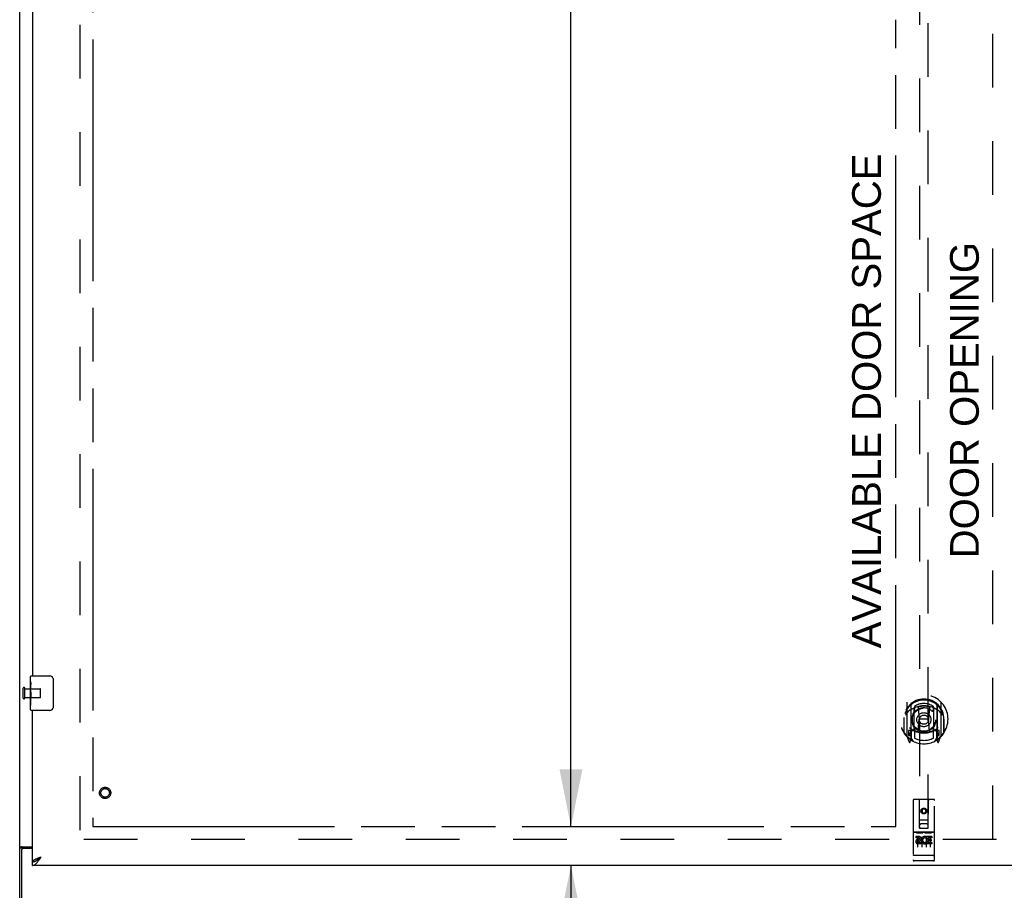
# Model space of a CAD drawing. Header units: inches. Extents: x 0 to 283, y 0 to 183.
# Tile 5 of 18: x 62 to 91, y 62 to 87. Entities that reach past the tile are written whole.
import ezdxf

# ---------------------------------------------------------------- set-up
doc = ezdxf.new("R2010")
doc.units = ezdxf.units.IN
doc.header["$LTSCALE"] = 15.583333
doc.header["$MEASUREMENT"] = 0
doc.linetypes.add('HIDDEN', pattern=[0.2, 0.1, -0.1])
doc.linetypes.add('PHANTOM', pattern=[0.8, 0.45, -0.05, 0.1, -0.05, 0.1, -0.05])
doc.layers.get('0').update_dxf_attribs({"linetype": 'CONTINUOUS'})
for name, color, linetype in [('02___PRT_ALL_AXES', 7, 'CONTINUOUS'), ('AVAILABLE_DOOR_SPACE', 7, 'CONTINUOUS'), ('DEFAULT_2', 8, 'HIDDEN'), ('DIMENSIONS', 7, 'CONTINUOUS')]:
    doc.layers.add(name, color=color, linetype=linetype)
doc.styles.get("Standard").update_dxf_attribs({"font": 'arial.ttf'})
doc.dimstyles.new('DIMSTYLE_1', dxfattribs={"dimtxt": 1.25, "dimasz": 1.666667, "dimexe": 0.09, "dimexo": 0.07, "dimgap": 0.0375, "dimtad": 0, "dimtih": 1, "dimtoh": 1, "dimzin": 4, "dimdsep": 46, "dimtxsty": 'Standard', "dimblk": '_FILLED', "dimblk1": '_FILLED', "dimblk2": '_FILLED', "dimcen": 0.09, "dimazin": 1, "dimtfac": 1, "dimtofl": 0, "dimtmove": 0, "dimatfit": 3, "dimldrblk": '_FILLED', "dimfxl": 0, "dimtolj": 1, "dimtzin": 4, "dimarcsym": 0})

# ---------------------------------------------------------------- blocks, each defined once
blk = doc.blocks.new('_FILLED')
at = {"color": 0, "linetype": 'ByBlock'}
blk.add_solid([(0, 0), (-1, 0.2), (-1, -0.2)], dxfattribs=at)
blk = doc.blocks.new('*D13')
at = {"layer": 'DIMENSIONS', "color": 2, "linetype": 'Continuous'}
for p, q in [((93.2, 107.887), (89.867, 107.887)), ((96.825, 107.887), (100.224, 107.887))]:
    blk.add_line(p, q, dxfattribs=at)
at = {"layer": 'DIMENSIONS', "color": 2, "linetype": 'Continuous', "xscale": 1.6666666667, "yscale": 1.6666666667, "zscale": 1.6666666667}
blk.add_blockref('_FILLED', (93.2, 107.887), dxfattribs=at)
at = {"layer": 'DIMENSIONS', "color": 2, "linetype": 'Continuous', "xscale": 1.6666666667, "yscale": 1.6666666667, "zscale": 1.6666666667, "rotation": 180}
blk.add_blockref('_FILLED', (96.825, 107.887), dxfattribs=at)
at = {"layer": 'DIMENSIONS', "color": 2, "linetype": 'Continuous', "insert": (100.849, 108.512), "char_height": 1.25, "width": 3.39684, "attachment_point": 1, "line_spacing_factor": 0.9}
blk.add_mtext('3.63', dxfattribs=at)
blk = doc.blocks.new('*D18')
at = {"layer": 'DIMENSIONS', "color": 2, "linetype": 'Continuous'}
for p, q in [((78.267, 63.683), (78.267, 67.016)), ((78.267, 62.558), (78.267, 59.434)), ((78.267, 59.434), (79.726, 59.434))]:
    blk.add_line(p, q, dxfattribs=at)
at = {"layer": 'DIMENSIONS', "color": 2, "linetype": 'Continuous', "xscale": 1.6666666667, "yscale": 1.6666666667, "zscale": 1.6666666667}
for p, rotation in [((78.267, 63.683), 270), ((78.267, 62.558), 90)]:
    blk.add_blockref('_FILLED', p, dxfattribs=dict(at, rotation=rotation))
at = {"layer": 'DIMENSIONS', "color": 2, "linetype": 'Continuous', "insert": (80.351, 60.059), "char_height": 1.25, "width": 3.39684, "attachment_point": 1, "line_spacing_factor": 0.9}
blk.add_mtext('1.13', dxfattribs=at)
blk = doc.blocks.new('*D19')
at = {"layer": 'DIMENSIONS', "color": 2, "linetype": 'Continuous'}
for p, q in [((78.267, 123.933), (78.267, 95.058)), ((78.267, 63.683), (78.267, 90.683))]:
    blk.add_line(p, q, dxfattribs=at)
at = {"layer": 'DIMENSIONS', "color": 2, "linetype": 'Continuous', "xscale": 1.6666666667, "yscale": 1.6666666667, "zscale": 1.6666666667}
for p, rotation in [((78.267, 123.933), 90), ((78.267, 63.683), 270)]:
    blk.add_blockref('_FILLED', p, dxfattribs=dict(at, rotation=rotation))
at = {"layer": 'DIMENSIONS', "color": 2, "linetype": 'Continuous', "insert": (78.267, 94.433), "char_height": 1.25, "width": 4.36803, "attachment_point": 2, "line_spacing_factor": 0.9}
blk.add_mtext('60.25\\Ptyp.', dxfattribs=at)

msp = doc.modelspace()

# ---------------------------------------------------------------- linework, layer by layer
at = {"color": 3, "linetype": 'Continuous'}
for p, q in [((62.263, 55.912), (62.263, 127.704)), ((62.638, 93.308), (62.638, 68.058)), ((62.638, 62.662), (62.638, 67.058)), ((62.315, 62.988), (62.315, 55.808)), ((62.332, 63.1), (62.638, 63.1)), ((62.638, 63.048), (62.375, 63.048)), ((62.854, 62.793), (62.884, 62.804)), ((91.325, 62.558), (62.638, 62.558))]:
    msp.add_line(p, q, dxfattribs=at)
at = {"color": 7, "linetype": 'Continuous'}
for p, q in [((62.578, 67.897), (62.578, 68.043)), ((62.593, 68.058), (63.133, 68.058)), ((63.233, 67.958), (63.233, 67.158)), ((62.578, 67.64), (62.578, 67.673)), ((62.578, 67.443), (62.578, 67.474)), ((62.578, 67.073), (62.578, 67.212)), ((63.133, 67.058), (62.593, 67.058)), ((62.367, 63.06), (62.263, 63.06)), ((62.367, 63.048), (62.367, 63.06)), ((62.638, 62.558), (62.638, 62.662)), ((62.74, 62.691), (62.751, 62.697)), ((62.864, 62.791), (62.884, 62.804))]:
    msp.add_line(p, q, dxfattribs=at)
for points in [[(63.226, 67.994), (63.228, 67.988), (63.23, 67.983), (63.231, 67.977), (63.232, 67.97), (63.232, 67.964), (63.233, 67.958)], [(63.233, 67.158), (63.232, 67.152), (63.232, 67.145), (63.231, 67.139), (63.23, 67.133), (63.228, 67.127), (63.226, 67.122)], [(62.387, 63.077), (62.382, 63.075), (62.38, 63.074), (62.378, 63.073), (62.376, 63.071), (62.373, 63.07), (62.372, 63.068), (62.37, 63.067), (62.369, 63.066), (62.368, 63.064), (62.367, 63.063), (62.367, 63.061), (62.367, 63.06)], [(62.407, 63.1), (62.407, 63.098), (62.407, 63.096), (62.406, 63.095), (62.406, 63.093), (62.405, 63.091), (62.404, 63.09), (62.403, 63.088), (62.401, 63.087), (62.4, 63.085), (62.398, 63.083), (62.396, 63.082), (62.394, 63.081), (62.392, 63.08), (62.39, 63.078), (62.387, 63.077)], [(62.638, 62.662), (62.648, 62.662), (62.658, 62.663), (62.668, 62.665), (62.679, 62.667), (62.689, 62.67), (62.699, 62.673), (62.71, 62.677), (62.72, 62.681), (62.73, 62.686), (62.74, 62.691)], [(62.751, 62.697), (62.761, 62.704), (62.771, 62.71), (62.781, 62.718), (62.792, 62.725), (62.802, 62.733), (62.812, 62.741), (62.823, 62.75), (62.833, 62.759), (62.843, 62.768), (62.853, 62.777), (62.864, 62.786), (62.874, 62.795), (62.884, 62.804)], [(62.753, 62.699), (62.755, 62.701), (62.759, 62.707), (62.764, 62.714), (62.77, 62.72), (62.776, 62.727), (62.783, 62.733), (62.791, 62.74), (62.799, 62.746), (62.807, 62.753), (62.816, 62.759), (62.825, 62.766), (62.834, 62.772), (62.844, 62.779), (62.854, 62.785), (62.864, 62.791)]]:
    msp.add_lwpolyline(points, dxfattribs=at)
at = {"color": 3, "linetype": 'Continuous'}
for points in [[(62.298, 63.086), (62.294, 63.084), (62.29, 63.083), (62.287, 63.082), (62.283, 63.08), (62.28, 63.079), (62.277, 63.078), (62.274, 63.076), (62.272, 63.074), (62.27, 63.073), (62.268, 63.071), (62.266, 63.069), (62.265, 63.068), (62.264, 63.066), (62.263, 63.064), (62.263, 63.062), (62.263, 63.06)], [(62.332, 63.1), (62.33, 63.099), (62.328, 63.097), (62.325, 63.096), (62.322, 63.094), (62.318, 63.093), (62.314, 63.091), (62.31, 63.09), (62.306, 63.088), (62.298, 63.086)], [(62.638, 62.662), (62.638, 62.667), (62.639, 62.673), (62.642, 62.678), (62.645, 62.684), (62.649, 62.689), (62.654, 62.695), (62.659, 62.7), (62.666, 62.706), (62.673, 62.711), (62.681, 62.717), (62.69, 62.722), (62.7, 62.728), (62.71, 62.733), (62.721, 62.739), (62.732, 62.744)], [(62.638, 62.558), (62.648, 62.558), (62.658, 62.56), (62.668, 62.563), (62.679, 62.566), (62.689, 62.571), (62.699, 62.577), (62.71, 62.583), (62.72, 62.591), (62.73, 62.599), (62.74, 62.609), (62.751, 62.619), (62.761, 62.63), (62.771, 62.642), (62.781, 62.654)], [(62.732, 62.744), (62.744, 62.75), (62.757, 62.755), (62.77, 62.761), (62.783, 62.766), (62.797, 62.772), (62.811, 62.777), (62.825, 62.783), (62.84, 62.788), (62.854, 62.793)], [(62.781, 62.654), (62.792, 62.668), (62.802, 62.681), (62.812, 62.695), (62.823, 62.71), (62.833, 62.725), (62.843, 62.741), (62.853, 62.756), (62.864, 62.772), (62.874, 62.788), (62.884, 62.804)]]:
    msp.add_lwpolyline(points, dxfattribs=at)
at = {"color": 7, "linetype": 'Continuous'}
for centre, radius, start, end in [((62.593, 68.043), 0.015, 90, 180), ((63.133, 67.958), 0.1, 21.1999, 90), ((62.593, 67.073), 0.015, 180, 270), ((63.133, 67.158), 0.1, 270, 338.8001)]:
    msp.add_arc(centre, radius, start, end, dxfattribs=at)
at = {"color": 3, "linetype": 'Continuous'}
msp.add_arc((62.375, 62.988), 0.06, 90, 180, dxfattribs=at)
at = {"layer": '02___PRT_ALL_AXES', "color": 7, "linetype": 'Continuous'}
for p, q in [((62.578, 67.897), (62.578, 68.043)), ((62.578, 67.64), (62.578, 67.896)), ((62.583, 67.841), (62.578, 67.841)), ((62.585, 67.673), (62.585, 67.809)), ((62.578, 67.673), (62.585, 67.673)), ((62.578, 67.073), (62.578, 67.637)), ((62.579, 67.61), (62.578, 67.61)), ((62.578, 67.478), (62.584, 67.478)), ((62.578, 67.443), (62.585, 67.443)), ((62.578, 67.38), (62.585, 67.38)), ((62.578, 67.212), (62.585, 67.212)), ((62.585, 67.212), (62.585, 67.443))]:
    msp.add_line(p, q, dxfattribs=at)
at = {"layer": '02___PRT_ALL_AXES', "color": 8, "linetype": 'HIDDEN'}
for p, q in [((62.41, 67.434), (62.41, 67.682)), ((62.41, 67.682), (62.857, 67.682)), ((62.41, 67.434), (62.857, 67.434)), ((88.795, 63.518), (88.23, 63.518)), ((88.368, 63.396), (88.276, 63.396)), ((88.276, 63.396), (88.276, 63.354)), ((88.368, 63.354), (88.276, 63.354)), ((88.372, 63.311), (88.326, 63.311)), ((88.368, 63.27), (88.34, 63.27)), ((88.432, 63.226), (88.34, 63.226)), ((88.432, 63.183), (88.34, 63.183)), ((88.432, 63.226), (88.432, 63.183)), ((88.564, 63.231), (88.581, 63.192)), ((88.588, 63.361), (88.575, 63.342)), ((88.585, 63.386), (88.588, 63.384)), ((88.744, 63.396), (88.588, 63.396)), ((88.588, 63.396), (88.588, 63.384)), ((88.588, 63.361), (88.588, 63.183)), ((88.744, 63.183), (88.588, 63.183)), ((88.744, 63.354), (88.631, 63.354)), ((88.631, 63.354), (88.631, 63.311)), ((88.723, 63.311), (88.631, 63.311)), ((88.723, 63.268), (88.631, 63.268)), ((88.631, 63.268), (88.631, 63.226)), ((88.744, 63.226), (88.631, 63.226)), ((88.723, 63.311), (88.723, 63.268)), ((88.744, 63.396), (88.744, 63.354)), ((88.744, 63.226), (88.744, 63.183)), ((88.795, 62.69), (88.23, 62.69))]:
    msp.add_line(p, q, dxfattribs=at)
at = {"layer": '02___PRT_ALL_AXES', "color": 7, "linetype": 'Continuous'}
for points in [[(62.578, 67.897), (62.578, 67.894), (62.578, 67.889), (62.579, 67.883), (62.58, 67.87)], [(62.58, 67.87), (62.581, 67.863), (62.582, 67.855), (62.583, 67.846)], [(62.583, 67.846), (62.584, 67.837), (62.584, 67.828), (62.584, 67.819), (62.585, 67.809)], [(62.578, 67.64), (62.578, 67.631), (62.578, 67.622), (62.579, 67.612)], [(62.579, 67.612), (62.582, 67.579), (62.583, 67.567), (62.584, 67.554), (62.584, 67.542), (62.584, 67.529), (62.585, 67.516), (62.584, 67.503), (62.584, 67.49), (62.584, 67.478), (62.583, 67.466), (62.582, 67.454)]]:
    msp.add_lwpolyline(points, dxfattribs=at)
at = {"layer": '02___PRT_ALL_AXES', "color": 8, "linetype": 'HIDDEN'}
for centre, radius in [((64.742, 64.662), 0.124), ((88.513, 64.135), 0.085)]:
    msp.add_circle(centre, radius, dxfattribs=at)
for centre, radius, start, end in [((88.34, 63.248), 0.0644, 102.2995, 270.0775), ((88.34, 63.248), 0.0219, 89.9011, 270), ((88.368, 63.333), 0.0635, 270, 90), ((88.368, 63.332), 0.0219, 280.307, 90), ((88.539, 63.29), 0.107, 64.2636, 293.4027), ((88.539, 63.29), 0.0639, 54.8895, 293.4026)]:
    msp.add_arc(centre, radius, start, end, dxfattribs=at)
at = {"layer": '02___PRT_ALL_AXES', "color": 7, "linetype": 'Continuous'}
msp.add_ellipse((62.841, 67.474), major_axis=(0.263, 0), ratio=0.432808, start_param=3.141593, end_param=3.321581, dxfattribs=at)
at = {"layer": 'AVAILABLE_DOOR_SPACE', "color": 4, "linetype": 'PHANTOM'}
for p, q in [((64.388, 123.933), (64.388, 63.683)), ((87.7, 63.683), (87.7, 87.107)), ((64.388, 63.683), (87.7, 63.683))]:
    msp.add_line(p, q, dxfattribs=at)
at = {"layer": 'DEFAULT_2', "color": 8, "linetype": 'HIDDEN'}
for p, q in [((64.013, 124.36), (64.013, 63.256)), ((90.513, 63.323), (90.513, 124.293)), ((88.388, 91.637), (88.388, 63.635)), ((88.638, 63.635), (88.638, 91.637)), ((62.367, 67.416), (62.367, 67.7)), ((62.41, 67.416), (62.41, 67.7)), ((62.867, 67.444), (62.867, 67.672)), ((88.013, 67.289), (88.013, 66.322)), ((88.13, 67.235), (88.13, 66.219)), ((88.138, 67.211), (88.138, 66.207)), ((88.888, 67.211), (88.888, 66.207)), ((88.895, 67.235), (88.895, 66.219)), ((89.013, 66.322), (89.013, 67.289)), ((88.23, 66.487), (88.23, 67.119)), ((88.238, 67.171), (88.238, 67.068)), ((88.35, 67.145), (88.38, 66.805)), ((88.675, 67.145), (88.645, 66.805)), ((88.788, 67.068), (88.788, 67.171)), ((88.795, 67.119), (88.795, 66.487)), ((87.93, 66.805), (87.945, 66.805)), ((87.93, 66.805), (87.93, 66.417)), ((87.938, 66.852), (87.938, 66.855)), ((87.938, 66.395), (87.938, 66.852)), ((88.35, 66.461), (88.38, 66.805)), ((88.645, 66.805), (88.38, 66.805)), ((88.676, 66.461), (88.645, 66.805)), ((89.095, 66.805), (89.08, 66.805)), ((89.088, 66.852), (89.087, 66.855)), ((89.088, 66.395), (89.088, 66.852)), ((89.095, 66.805), (89.095, 66.417)), ((88.13, 66.476), (88.07, 66.476)), ((88.07, 66.476), (88.07, 66.326)), ((88.07, 66.326), (88.138, 66.326)), ((88.108, 66.38), (88.078, 66.334)), ((88.14, 66.439), (88.14, 66.232)), ((88.23, 66.477), (88.158, 66.477)), ((88.226, 66.459), (88.16, 66.459)), ((88.238, 66.507), (88.238, 66.254)), ((88.788, 66.254), (88.788, 66.507)), ((88.868, 66.477), (88.795, 66.477)), ((88.865, 66.459), (88.799, 66.459)), ((88.885, 66.232), (88.885, 66.439)), ((88.888, 66.326), (88.955, 66.326)), ((88.955, 66.476), (88.895, 66.476)), ((88.947, 66.334), (88.917, 66.38)), ((88.955, 66.326), (88.955, 66.476)), ((88.017, 66.311), (88.087, 66.136)), ((88.109, 66.216), (88.113, 66.213)), ((88.116, 66.139), (88.13, 66.219)), ((88.208, 66.157), (88.138, 66.266)), ((88.888, 66.266), (88.818, 66.157)), ((88.895, 66.219), (88.909, 66.139)), ((88.916, 66.215), (88.916, 66.216)), ((88.916, 66.216), (88.917, 66.216)), ((88.916, 66.216), (88.917, 66.216)), ((88.938, 66.136), (89.008, 66.311)), ((88.2, 64.445), (88.2, 62.72)), ((88.795, 64.475), (88.23, 64.475)), ((88.386, 63.635), (88.383, 64.445)), ((88.639, 63.635), (88.643, 64.445)), ((88.825, 62.72), (88.825, 64.445)), ((88.513, 64.208), (88.45, 64.172)), ((88.45, 64.172), (88.46, 64.166)), ((88.45, 64.172), (88.45, 64.1)), ((88.45, 64.1), (88.46, 64.105)), ((88.45, 64.1), (88.513, 64.064)), ((88.513, 64.196), (88.46, 64.166)), ((88.46, 64.166), (88.46, 64.105)), ((88.46, 64.105), (88.513, 64.075)), ((88.575, 64.172), (88.513, 64.208)), ((88.513, 64.208), (88.513, 64.196)), ((88.565, 64.166), (88.513, 64.196)), ((88.513, 64.075), (88.565, 64.105)), ((88.513, 64.064), (88.575, 64.1)), ((88.513, 64.064), (88.513, 64.075)), ((88.575, 64.172), (88.565, 64.166)), ((88.565, 64.105), (88.565, 64.166)), ((88.575, 64.1), (88.565, 64.105)), ((88.575, 64.1), (88.575, 64.172)), ((88.385, 63.885), (88.64, 63.885)), ((88.598, 63.76), (88.428, 63.76)), ((88.23, 63.518), (88.795, 63.518)), ((88.302, 63.502), (88.474, 63.502)), ((88.386, 63.635), (88.388, 63.635)), ((88.388, 63.635), (88.638, 63.635)), ((88.552, 63.502), (88.724, 63.502)), ((88.638, 63.635), (88.639, 63.635)), ((90.617, 63.308), (64.013, 63.308)), ((88.325, 63.388), (88.325, 63.082)), ((88.45, 63.388), (88.45, 63.082)), ((88.575, 63.388), (88.575, 63.082)), ((88.7, 63.388), (88.7, 63.082)), ((88.218, 62.849), (88.217, 62.849)), ((88.219, 62.849), (88.218, 62.849)), ((88.22, 62.849), (88.219, 62.849)), ((88.219, 62.849), (88.219, 62.849)), ((88.221, 62.849), (88.22, 62.849)), ((88.222, 62.849), (88.221, 62.849)), ((88.223, 62.849), (88.222, 62.849)), ((88.224, 62.849), (88.223, 62.849)), ((88.223, 62.849), (88.223, 62.849)), ((88.225, 62.849), (88.224, 62.849)), ((88.226, 62.849), (88.225, 62.849)), ((88.227, 62.849), (88.226, 62.849)), ((88.228, 62.848), (88.227, 62.849)), ((88.229, 62.848), (88.228, 62.848)), ((88.228, 62.848), (88.228, 62.848)), ((88.23, 62.848), (88.229, 62.848)), ((88.796, 62.848), (88.23, 62.848)), ((88.48, 62.69), (88.295, 62.69)), ((88.73, 62.69), (88.545, 62.69)), ((88.796, 62.848), (88.797, 62.848)), ((88.796, 62.848), (88.796, 62.848)), ((88.797, 62.848), (88.798, 62.848)), ((88.798, 62.848), (88.799, 62.849)), ((88.799, 62.849), (88.8, 62.849)), ((88.8, 62.849), (88.801, 62.849)), ((88.801, 62.849), (88.802, 62.849)), ((88.801, 62.849), (88.801, 62.849)), ((88.802, 62.849), (88.803, 62.849)), ((88.803, 62.849), (88.804, 62.849)), ((88.804, 62.849), (88.805, 62.849)), ((88.805, 62.849), (88.806, 62.849)), ((88.805, 62.849), (88.805, 62.849)), ((88.806, 62.849), (88.807, 62.849)), ((88.807, 62.849), (88.808, 62.849)), ((88.808, 62.849), (88.809, 62.849)), ((88.809, 62.849), (88.809, 62.849))]:
    msp.add_line(p, q, dxfattribs=at)
for points in [[(88.325, 67.162), (88.33, 67.164), (88.335, 67.165), (88.341, 67.167), (88.346, 67.168), (88.352, 67.169), (88.357, 67.17), (88.363, 67.172), (88.368, 67.173), (88.374, 67.174), (88.379, 67.175), (88.385, 67.176), (88.39, 67.177), (88.396, 67.178), (88.401, 67.179), (88.407, 67.18), (88.412, 67.181), (88.418, 67.181), (88.423, 67.182), (88.429, 67.183), (88.434, 67.184), (88.44, 67.184), (88.446, 67.185), (88.451, 67.185), (88.457, 67.186), (88.462, 67.186), (88.468, 67.187), (88.473, 67.187), (88.479, 67.187), (88.485, 67.187), (88.49, 67.188), (88.496, 67.188), (88.501, 67.188), (88.507, 67.188), (88.513, 67.188), (88.518, 67.188), (88.524, 67.188), (88.529, 67.188), (88.535, 67.188), (88.541, 67.187), (88.546, 67.187), (88.552, 67.187), (88.557, 67.187), (88.563, 67.186), (88.569, 67.186), (88.574, 67.185), (88.58, 67.185), (88.585, 67.184), (88.591, 67.184), (88.596, 67.183), (88.602, 67.182), (88.607, 67.181), (88.613, 67.181), (88.619, 67.18), (88.624, 67.179), (88.63, 67.178), (88.635, 67.177), (88.641, 67.176), (88.646, 67.175), (88.652, 67.174), (88.657, 67.173), (88.663, 67.172), (88.668, 67.17), (88.673, 67.169), (88.679, 67.168), (88.684, 67.167), (88.69, 67.165), (88.695, 67.164), (88.701, 67.162)], [(88.058, 67.02), (88.057, 67.019), (88.055, 67.018), (88.054, 67.016), (88.052, 67.015), (88.051, 67.013), (88.049, 67.012), (88.047, 67.01), (88.045, 67.008), (88.044, 67.007), (88.042, 67.005), (88.04, 67.003), (88.038, 67.001), (88.036, 66.999), (88.034, 66.997), (88.032, 66.994), (88.03, 66.992), (88.028, 66.989), (88.026, 66.987), (88.024, 66.984), (88.022, 66.982), (88.02, 66.979), (88.017, 66.976), (88.015, 66.973), (88.013, 66.969), (88.01, 66.966), (88.008, 66.963), (88.005, 66.959), (88.003, 66.955), (88, 66.951), (87.998, 66.947), (87.995, 66.943), (87.992, 66.939), (87.989, 66.934), (87.986, 66.929), (87.983, 66.924), (87.98, 66.919)], [(89.045, 66.919), (89.042, 66.924), (89.039, 66.929), (89.036, 66.934), (89.033, 66.939), (89.03, 66.943), (89.028, 66.947), (89.025, 66.951), (89.022, 66.955), (89.02, 66.959), (89.017, 66.963), (89.015, 66.966), (89.012, 66.969), (89.01, 66.973), (89.008, 66.976), (89.006, 66.979), (89.003, 66.981), (89.001, 66.984), (88.999, 66.987), (88.997, 66.989), (88.995, 66.992), (88.993, 66.994), (88.991, 66.997), (88.989, 66.999), (88.987, 67.001), (88.985, 67.003), (88.983, 67.005), (88.982, 67.007), (88.98, 67.008), (88.978, 67.01), (88.976, 67.012), (88.975, 67.013), (88.973, 67.015), (88.972, 67.016), (88.97, 67.018), (88.968, 67.019), (88.967, 67.02)], [(88.295, 63.501), (88.295, 63.501), (88.295, 63.501), (88.295, 63.501), (88.295, 63.501), (88.296, 63.501), (88.296, 63.502), (88.296, 63.502), (88.296, 63.502), (88.296, 63.502), (88.296, 63.502), (88.296, 63.502), (88.296, 63.502), (88.296, 63.502), (88.297, 63.502), (88.297, 63.502), (88.297, 63.502), (88.297, 63.502), (88.297, 63.502), (88.297, 63.502), (88.297, 63.502), (88.297, 63.502), (88.298, 63.502), (88.298, 63.502), (88.298, 63.502), (88.298, 63.502), (88.298, 63.502), (88.298, 63.502), (88.298, 63.502), (88.299, 63.502), (88.299, 63.502), (88.299, 63.502), (88.299, 63.502), (88.299, 63.502), (88.299, 63.502), (88.3, 63.502), (88.3, 63.502), (88.3, 63.502), (88.3, 63.502), (88.3, 63.502), (88.3, 63.502), (88.301, 63.502), (88.301, 63.502), (88.301, 63.502), (88.301, 63.502), (88.302, 63.502)], [(88.474, 63.502), (88.474, 63.502), (88.474, 63.502), (88.474, 63.502), (88.474, 63.502), (88.475, 63.502), (88.475, 63.502), (88.475, 63.502), (88.475, 63.502), (88.475, 63.502), (88.476, 63.502), (88.476, 63.502), (88.476, 63.502), (88.476, 63.502), (88.476, 63.502), (88.476, 63.502), (88.477, 63.502), (88.477, 63.502), (88.477, 63.502), (88.477, 63.502), (88.477, 63.502), (88.477, 63.502), (88.477, 63.502), (88.478, 63.502), (88.478, 63.502), (88.478, 63.502), (88.478, 63.502), (88.478, 63.502), (88.478, 63.502), (88.478, 63.502), (88.478, 63.502), (88.479, 63.502), (88.479, 63.502), (88.479, 63.502), (88.479, 63.502), (88.479, 63.502), (88.479, 63.502), (88.479, 63.502), (88.479, 63.502), (88.479, 63.502), (88.48, 63.502), (88.48, 63.501), (88.48, 63.501), (88.48, 63.501), (88.48, 63.501), (88.48, 63.501), (88.48, 63.501)], [(88.545, 63.501), (88.545, 63.501), (88.545, 63.501), (88.545, 63.501), (88.545, 63.501), (88.546, 63.501), (88.546, 63.502), (88.546, 63.502), (88.546, 63.502), (88.546, 63.502), (88.546, 63.502), (88.546, 63.502), (88.546, 63.502), (88.546, 63.502), (88.547, 63.502), (88.547, 63.502), (88.547, 63.502), (88.547, 63.502), (88.547, 63.502), (88.547, 63.502), (88.547, 63.502), (88.547, 63.502), (88.548, 63.502), (88.548, 63.502), (88.548, 63.502), (88.548, 63.502), (88.548, 63.502), (88.548, 63.502), (88.548, 63.502), (88.549, 63.502), (88.549, 63.502), (88.549, 63.502), (88.549, 63.502), (88.549, 63.502), (88.549, 63.502), (88.55, 63.502), (88.55, 63.502), (88.55, 63.502), (88.55, 63.502), (88.55, 63.502), (88.55, 63.502), (88.551, 63.502), (88.551, 63.502), (88.551, 63.502), (88.551, 63.502), (88.552, 63.502)], [(88.724, 63.502), (88.724, 63.502), (88.724, 63.502), (88.724, 63.502), (88.724, 63.502), (88.725, 63.502), (88.725, 63.502), (88.725, 63.502), (88.725, 63.502), (88.725, 63.502), (88.726, 63.502), (88.726, 63.502), (88.726, 63.502), (88.726, 63.502), (88.726, 63.502), (88.726, 63.502), (88.727, 63.502), (88.727, 63.502), (88.727, 63.502), (88.727, 63.502), (88.727, 63.502), (88.727, 63.502), (88.727, 63.502), (88.728, 63.502), (88.728, 63.502), (88.728, 63.502), (88.728, 63.502), (88.728, 63.502), (88.728, 63.502), (88.728, 63.502), (88.729, 63.502), (88.729, 63.502), (88.729, 63.502), (88.729, 63.502), (88.729, 63.502), (88.729, 63.502), (88.729, 63.502), (88.729, 63.502), (88.729, 63.502), (88.729, 63.502), (88.73, 63.502), (88.73, 63.501), (88.73, 63.501), (88.73, 63.501), (88.73, 63.501), (88.73, 63.501), (88.73, 63.501)], [(88.217, 62.849), (88.216, 62.849), (88.216, 62.849), (88.216, 62.849), (88.215, 62.849), (88.215, 62.849), (88.215, 62.85), (88.214, 62.85), (88.214, 62.85), (88.213, 62.85), (88.213, 62.85), (88.213, 62.85), (88.212, 62.85), (88.212, 62.85), (88.212, 62.85), (88.211, 62.85), (88.211, 62.85), (88.211, 62.85), (88.21, 62.85), (88.21, 62.85), (88.21, 62.85), (88.21, 62.85), (88.209, 62.851), (88.209, 62.851), (88.209, 62.851), (88.208, 62.851), (88.208, 62.851), (88.208, 62.851), (88.207, 62.851), (88.207, 62.851), (88.207, 62.851), (88.207, 62.851), (88.206, 62.851), (88.206, 62.851), (88.206, 62.852), (88.206, 62.852), (88.205, 62.852), (88.205, 62.852), (88.205, 62.852), (88.205, 62.852), (88.205, 62.852), (88.204, 62.852), (88.204, 62.852), (88.204, 62.852), (88.204, 62.852), (88.203, 62.852), (88.203, 62.853), (88.203, 62.853), (88.203, 62.853), (88.203, 62.853), (88.203, 62.853), (88.202, 62.853), (88.202, 62.853), (88.202, 62.853), (88.202, 62.853), (88.202, 62.853), (88.202, 62.854), (88.202, 62.854), (88.201, 62.854), (88.201, 62.854), (88.201, 62.854), (88.201, 62.854), (88.201, 62.854), (88.201, 62.854), (88.201, 62.854), (88.201, 62.854), (88.201, 62.855), (88.201, 62.855), (88.2, 62.855), (88.2, 62.855), (88.2, 62.855), (88.2, 62.855), (88.2, 62.855), (88.2, 62.855), (88.2, 62.855), (88.2, 62.855), (88.2, 62.856), (88.2, 62.856), (88.2, 62.856), (88.2, 62.856)], [(88.809, 62.849), (88.81, 62.849), (88.81, 62.849), (88.81, 62.849), (88.811, 62.85), (88.811, 62.85), (88.811, 62.85), (88.812, 62.85), (88.812, 62.85), (88.812, 62.85), (88.813, 62.85), (88.813, 62.85), (88.814, 62.85), (88.814, 62.85), (88.814, 62.85), (88.814, 62.85), (88.815, 62.85), (88.815, 62.85), (88.815, 62.85), (88.816, 62.85), (88.816, 62.851), (88.816, 62.851), (88.817, 62.851), (88.817, 62.851), (88.817, 62.851), (88.817, 62.851), (88.818, 62.851), (88.818, 62.851), (88.818, 62.851), (88.819, 62.851), (88.819, 62.851), (88.819, 62.851), (88.819, 62.852), (88.82, 62.852), (88.82, 62.852), (88.82, 62.852), (88.82, 62.852), (88.821, 62.852), (88.821, 62.852), (88.821, 62.852), (88.821, 62.852), (88.821, 62.852), (88.822, 62.852), (88.822, 62.852), (88.822, 62.853), (88.822, 62.853), (88.822, 62.853), (88.823, 62.853), (88.823, 62.853), (88.823, 62.853), (88.823, 62.853), (88.823, 62.853), (88.823, 62.853), (88.823, 62.853), (88.824, 62.854), (88.824, 62.854), (88.824, 62.854), (88.824, 62.854), (88.824, 62.854), (88.824, 62.854), (88.824, 62.854), (88.824, 62.854), (88.824, 62.854), (88.825, 62.854), (88.825, 62.855), (88.825, 62.855), (88.825, 62.855), (88.825, 62.855), (88.825, 62.855), (88.825, 62.855), (88.825, 62.855), (88.825, 62.855), (88.825, 62.855), (88.825, 62.855), (88.825, 62.856), (88.825, 62.856), (88.825, 62.856), (88.825, 62.856)]]:
    msp.add_lwpolyline(points, dxfattribs=at)
for centre, radius in [((88.513, 66.787), 0.35), ((88.513, 66.787), 0.335), ((88.513, 66.787), 0.205), ((88.513, 66.787), 0.133), ((64.742, 64.662), 0.164), ((64.742, 64.662), 0.124), ((88.513, 64.135), 0.0845)]:
    msp.add_circle(centre, radius, dxfattribs=at)
for centre, radius, start, end in [((62.388, 67.7), 0.0215, 360, 180), ((62.857, 67.672), 0.01, 360, 90), ((88.513, 66.805), 0.7, 305.5126, 234.4874), ((62.388, 67.416), 0.0215, 180, 0), ((62.857, 67.444), 0.01, 270, 0), ((88.513, 66.803), 0.583, 0.2464, 179.7536), ((88.513, 66.777), 0.58, 7.6622, 172.3378), ((88.028, 67.289), 0.015, 135.0748, 180), ((88.513, 66.488), 0.7, 49.529, 130.471), ((88.145, 67.235), 0.015, 130.3587, 180), ((88.158, 67.211), 0.02, 129.3378, 179.9984), ((88.513, 66.777), 0.48, 55.0461, 124.9539), ((88.868, 67.211), 0.02, 0, 50.6594), ((88.88, 67.235), 0.015, 0, 49.6413), ((88.998, 67.289), 0.015, 0, 44.9252), ((88.245, 67.119), 0.015, 112.9863, 180), ((88.268, 67.068), 0.03, 180, 311.1261), ((88.513, 66.787), 0.343, 48.8739, 131.1261), ((88.33, 67.143), 0.02, 5.0796, 105.5752), ((88.695, 67.143), 0.02, 74.4248, 174.9204), ((88.758, 67.068), 0.03, 228.8739, 360), ((88.78, 67.119), 0.015, 0, 67.0137), ((87.958, 66.852), 0.02, 172.3378, 180), ((89.068, 66.852), 0.02, 0, 7.6622), ((87.958, 66.395), 0.02, 180, 215.2961), ((88.513, 66.787), 0.7, 215.2961, 324.7039), ((88.028, 66.322), 0.015, 180, 224.9252), ((88.083, 66.331), 0.005, 147.3208, 270), ((88.513, 67.118), 0.7, 233.2319, 306.7681), ((87.95, 66.481), 0.188, 327.3208, 360), ((88.158, 66.457), 0.02, 90, 180), ((88.16, 66.439), 0.02, 90, 180), ((88.226, 66.439), 0.02, 66.536, 90), ((88.245, 66.487), 0.015, 180, 247.0137), ((88.513, 67.1), 0.7, 246.536, 293.464), ((88.268, 66.507), 0.03, 48.8739, 180), ((88.513, 66.787), 0.343, 228.8739, 311.1261), ((88.33, 66.463), 0.02, 254.3869, 354.9204), ((88.696, 66.463), 0.02, 185.0796, 285.6131), ((88.758, 66.507), 0.03, 0, 131.1261), ((88.78, 66.487), 0.015, 292.9863, 360), ((88.799, 66.439), 0.02, 90, 113.464), ((88.865, 66.439), 0.02, 0, 90), ((88.868, 66.457), 0.02, 0, 90), ((89.076, 66.481), 0.188, 180, 212.6792), ((88.943, 66.331), 0.005, 270, 32.6792), ((88.998, 66.322), 0.015, 315.0748, 360), ((89.068, 66.395), 0.02, 324.7039, 360), ((88.101, 66.141), 0.015, 201.8041, 350), ((88.118, 66.252), 0.02, 234.4874, 360), ((88.12, 66.232), 0.02, 234.7457, 360), ((88.158, 66.207), 0.02, 180, 238.5295), ((88.513, 66.787), 0.6, 242.7204, 297.2796), ((88.868, 66.207), 0.02, 301.4688, 359.9992), ((88.905, 66.232), 0.02, 180, 305.2543), ((88.908, 66.252), 0.02, 180, 305.5126), ((88.924, 66.141), 0.015, 190, 338.1959), ((88.23, 64.445), 0.03, 90, 180), ((88.353, 64.445), 0.03, 0, 90), ((88.673, 64.445), 0.03, 90, 180), ((88.795, 64.445), 0.03, 0, 90), ((88.428, 63.72), 0.04, 90, 180), ((88.598, 63.72), 0.04, 0, 90), ((88.23, 63.548), 0.03, 180, 270), ((88.428, 63.675), 0.04, 180, 270), ((88.598, 63.675), 0.04, 270, 360), ((88.795, 63.548), 0.03, 270, 360), ((88.23, 62.72), 0.03, 180, 270), ((88.795, 62.72), 0.03, 270, 360)]:
    msp.add_arc(centre, radius, start, end, dxfattribs=at)

# ---------------------------------------------------------------- texts
at = {"layer": 'DIMENSIONS', "color": 2, "linetype": 'Continuous', "char_height": 0.83333, "attachment_point": 2, "rotation": 90, "line_spacing_factor": 0.9}
for s, insert, width in [('AVAILABLE DOOR SPACE', (86.43, 76.041), 14.33395), ('DOOR OPENING', (89.273, 76.062), 9.16976)]:
    msp.add_mtext(s, dxfattribs=dict(at, insert=insert, width=width))

# ---------------------------------------------------------------- dimensions: what is measured, and where the dimension line sits
at = {"layer": 'DIMENSIONS', "color": 2, "linetype": 'Continuous'}
dim = msp.add_linear_dim(base=(78.267, 63.683), p1=(87.7, 123.933), p2=(87.7, 63.683), angle=270, text='<>\\Ptyp.', dimstyle='DIMSTYLE_1', dxfattribs=at)
dim.commit()
dim.dimension.update_dxf_attribs({"geometry": '*D19', "text_midpoint": (78.267, 92.87), "dimtype": 160})
dim = msp.add_linear_dim(base=(96.825131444, 107.886643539), p1=(93.200131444, 62.681953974), p2=(96.825131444, 123.932953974), dimstyle='DIMSTYLE_1', dxfattribs=at)
dim.commit()
dim.dimension.update_dxf_attribs({"geometry": '*D13', "text_midpoint": (102.545715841, 107.879674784), "dimtype": 160})
dim = msp.add_linear_dim(base=(78.267351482, 62.557953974), p1=(87.700131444, 63.682953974), p2=(62.657631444, 62.557953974), angle=270, dimstyle='DIMSTYLE_1', dxfattribs=at)
dim.commit()
dim.dimension.update_dxf_attribs({"geometry": '*D18', "text_midpoint": (82.10324351, 59.427089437), "dimtype": 160})

doc.saveas('drawing.dxf')
